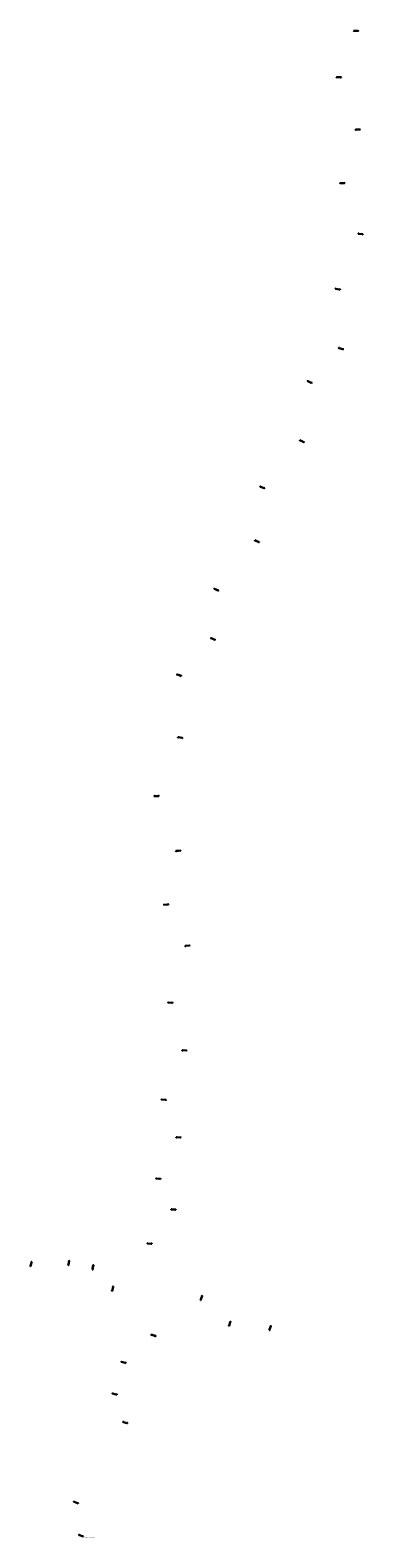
# Model space of a CAD drawing. Extents: x 387290 to 388653, y 98104 to 104295.
import ezdxf

# ---------------------------------------------------------------- set-up
doc = ezdxf.new("R2010")
doc.units = 0
doc.header["$MEASUREMENT"] = 0
doc.layers.add('P_LTG', color=1, linetype='Continuous', lineweight=30)
doc.layers.add('P_MISC', color=7, linetype='Continuous', lineweight=25)
doc.styles.add('140', font='dot_font5.shx', dxfattribs={"height": 0.07})

# ---------------------------------------------------------------- blocks, each defined once
blk = doc.blocks.new('LED Light')
at = {"layer": 'P_LTG'}
h = blk.add_hatch(color=256, dxfattribs=at)
h.dxf.hatch_style = 1
h.paths.add_polyline_path([(159366.4, -366924.9), (159365.1, -366924.7), (159364.8, -366927.3), (159366, -366927.5)])
edge = h.paths.add_edge_path()
edge.add_arc((159363.4, -366942.7), 0.7, 0, 360)
for p, q in [((159363.4, -366942.7), (159365.4, -366927.4)), ((159363.4, -366942.7), (159365.3, -366927.4)), ((159363.5, -366942.7), (159365.5, -366927.4)), ((159365.1, -366924.7), (159364.8, -366927.3)), ((159364.8, -366927.3), (159366, -366927.5)), ((159366, -366927.5), (159366.4, -366924.9))]:
    blk.add_line(p, q, dxfattribs=at)
at = {"layer": 'P_LTG', "flags": 128}
blk.add_lwpolyline([(159366.4, -366924.9), (159365.1, -366924.7), (159364.8, -366927.3), (159366, -366927.5)], close=True, dxfattribs=at)
at = {"layer": 'P_LTG'}
blk.add_circle((159363.4, -366942.7), 0.7, dxfattribs=at)

msp = doc.modelspace()

# ---------------------------------------------------------------- block references
at = {"layer": 'P_LTG'}
for p, rotation in [((43360.4, -97771.5), 96.86202573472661), ((733885.4, 306053.7), 276.8434695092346), ((52906.3, -113657.5), 99.46651219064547), ((725542.8, 319274.1), 279.1365649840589), ((20240.5, -52479), 89.46591716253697), ((762671.5, 244905.4), 267.2649497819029), ((-538.4, 10050.3), 79.95750317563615), ((786121.9, 146245.2), 252.7514221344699), ((-9204.9, 58504.2), 72.85342570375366), ((784625.1, 156430.1), 254.2835872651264), ((-8341.8, 49500.6), 74.09325019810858), ((784918, 152352.5), 253.7551902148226), ((-8909.4, 52102), 73.65962397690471), ((778244.9, 189216), 259.1683704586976), ((16008.2, -46023.8), 88.14663865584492), ((731286.7, 306235.1), 277.3647061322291), ((65303.1, -135657), 102.7793941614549), ((708127.8, 340408.3), 283.3359193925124), ((71779.3, -144584.8), 104.3110537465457), ((746044.1, 278472), 272.9713104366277), ((746017.2, 278073.5), 272.9713104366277), ((34616.4, -87948.7), 94.50557270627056), ((745995.2, 277749.2), 272.9713104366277), ((34596.3, -88245), 94.50557270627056), ((745959.5, 277482.7), 272.9713104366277), ((290702.2, 487439.4, 1607.1), 350.4960833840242), ((520098.2, -278181.8), 175.8891380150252), ((520197.1, -278199.5), 175.8891380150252), ((285336.4, 485874.8), 351.3390116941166), ((473028.4, -291815.8), 168.7968653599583), ((303070.8, 489887.3), 348.7968653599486), ((473310.3, -291939.6), 168.7968653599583), ((84.2, 356.4), 80.78964506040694), ((771145.7, 212780.6, 3210), 263.0743320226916), ((771109, 212650.5, 1605.5), 263.0743320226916), ((-31.8, -1.3, 1605.3), 80.78964506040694), ((782672.5, 160367.8, 1601.4), 255.4570397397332), ((-7696.5, 35993.5), 75.4570397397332)]:
    msp.add_blockref('LED Light', p, dxfattribs=dict(at, rotation=rotation))
at = {"layer": 'P_LTG', "color": 0, "rotation": 94.50557270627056}
msp.add_blockref('LED Light', (34640.7, -87591.5), dxfattribs=at)

# ---------------------------------------------------------------- texts
at = {"layer": 'P_MISC', "insert": (387516, 98107.4), "char_height": 2.8, "attachment_point": 1, "rotation": 359.63802, "style": '140'}
msp.add_mtext('Existing Light to remain', dxfattribs=at)

doc.saveas('drawing.dxf')
